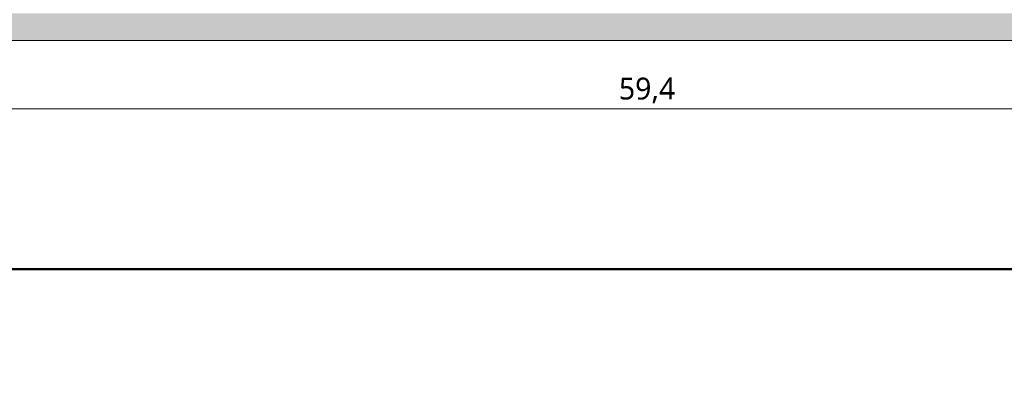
# Model space of a CAD drawing. Header units: millimetres. Extents: x -221 to 149158, y -114258 to 0.
# Tile 66 of 256: x 81136 to 88344, y -58710 to -56073. Entities that reach past the tile are written whole.
import ezdxf

# ---------------------------------------------------------------- set-up
doc = ezdxf.new("R2010")
doc.units = ezdxf.units.MM
doc.layers.get('0').update_dxf_attribs({"lineweight": 0})
doc.layers.add('A-pomocram.ART', color=254, linetype='Continuous', lineweight=0, plot=False)
doc.layers.add('A-wymram.ART', color=10, linetype='Continuous', lineweight=5, plot=False)
doc.layers.add('A-przekrycieram.ART', color=7, linetype='Continuous', lineweight=0, true_color=0xffffff)
doc.layers.add('pomocnicza', color=30, linetype='Continuous', lineweight=0)
doc.styles.add('ARCH', font='segoeuil.ttf')
doc.dimstyles.new('RAMKA', dxfattribs={"dimscale": 20, "dimtxt": 4, "dimasz": 3, "dimexe": 5, "dimexo": 3, "dimgap": 1, "dimtad": 1, "dimdec": 1, "dimlfac": 0.01, "dimtxsty": 'ARCH', "dimblk": 'ARCHTICK', "dimcen": 0, "dimclrd": 256, "dimclre": 256, "dimclrt": 256, "dimadec": 0, "dimazin": 0, "dimtfac": 1, "dimtdec": 1, "dimtofl": 0, "dimtmove": 1, "dimatfit": 3, "dimfxl": 10, "dimfxlon": 1, "dimlwd": 0, "dimlwe": 0, "dimarcsym": 0})

# ---------------------------------------------------------------- blocks, each defined once
blk = doc.blocks.new('_ArchTick')
at = {"color": 0, "linetype": 'ByBlock', "const_width": 0.15}
blk.add_lwpolyline([(-0.5, -0.5), (0.5, 0.5)], dxfattribs=at)
blk = doc.blocks.new('*D1638')
at = {"layer": 'A-wymram.ART', "linetype": 'Continuous', "lineweight": 0, "transparency": 16777216}
for p, q in [((0, -60), (0, -350)), ((5940, -60), (5940, -350)), ((5940, -250), (0, -250))]:
    blk.add_line(p, q, dxfattribs=at)
at = {"layer": 'Defpoints', "color": 0, "lineweight": 40, "transparency": 16777216}
for p in [(0, 0), (5940, 0), (0, -250)]:
    blk.add_point(p, dxfattribs=at)
at = {"layer": 'A-wymram.ART', "lineweight": 0, "transparency": 16777216, "xscale": 60, "yscale": 60, "zscale": 60, "rotation": 180}
blk.add_blockref('_ArchTick', (0, -250), dxfattribs=at)
at = {"layer": 'A-wymram.ART', "lineweight": 0, "transparency": 16777216, "xscale": 60, "yscale": 60, "zscale": 60}
blk.add_blockref('_ArchTick', (5940, -250), dxfattribs=at)
at = {"layer": 'A-wymram.ART', "transparency": 16777216, "insert": (2970, -182.4), "char_height": 80, "attachment_point": 5, "style": 'ARCH'}
blk.add_mtext('59,4', dxfattribs=at)
blk = doc.blocks.new('*U1674')
at = {"layer": 'A-przekrycieram.ART'}
h = blk.add_hatch(color=256, dxfattribs=at)
h.dxf.hatch_style = 1
h.paths.add_polyline_path([(0, 4200), (5940, 4200), (5940, 0), (0, 0)])
h.paths.add_polyline_path([(200, 4100), (5840, 4100), (5840, 100), (200, 100)], flags=16)
at = {"layer": 'A-pomocram.ART'}
blk.add_lwpolyline([(0, 4200), (5940, 4200), (5940, 0), (0, 0)], close=True, dxfattribs=at)
at = {"layer": 'A-wymram.ART'}
dim = blk.add_linear_dim(base=(0, -250), p1=(5940, 0), p2=(0, 0), dimstyle='RAMKA', dxfattribs=at)
dim.commit()
dim.dimension.update_dxf_attribs({"geometry": '*D1638', "text_midpoint": (2970, -182.41)})

msp = doc.modelspace()

# ---------------------------------------------------------------- linework, layer by layer
at = {"layer": 'pomocnicza', "color": 30, "linetype": 'ByBlock', "lineweight": 40}
for points in [[(74235.94, -57896.5), (149158.22, -57896.5), (149158.22, -42941.51), (74235.94, -42941.51)], [(74235.94, -75636.19), (149158.22, -75636.19), (149158.22, -57896.5), (74235.94, -57896.5)]]:
    msp.add_lwpolyline(points, close=True, dxfattribs=at)

# ---------------------------------------------------------------- block references
at = {"xscale": 2, "yscale": 2, "zscale": 2}
msp.add_blockref('*U1674', (79788.68, -56225.76), dxfattribs=at)

doc.saveas('drawing.dxf')
